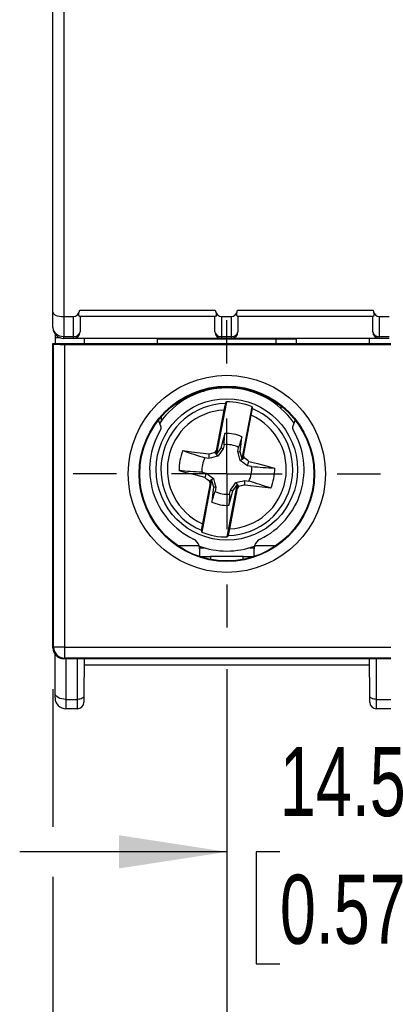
# Model space of a CAD drawing. Header units: millimetres. Extents: x 0 to 419, y 0 to 324.
# Tile 2 of 15: x 71 to 88, y 66 to 111. Entities that reach past the tile are written whole.
import ezdxf

# ---------------------------------------------------------------- set-up
doc = ezdxf.new("R2010")
doc.units = ezdxf.units.MM
doc.header["$LTSCALE"] = 1.5
doc.linetypes.add('CENTERX2', pattern=[20.32, 12.7, -2.54, 2.54, -2.54])
doc.layers.add('CENTER', color=40, linetype='CENTERX2')
doc.layers.add('DIMENSIONS', color=140, linetype='Continuous', lineweight=25)
doc.styles.add('SLDTEXTSTYLE0', font='TXT', dxfattribs={"width": 0.7})
doc.dimstyles.new('SLDDIMSTYLE0', dxfattribs={"dimtxt": 3.237012, "dimasz": 4.953, "dimexe": 0, "dimexo": 0.0625, "dimgap": 0.809253, "dimtad": 0, "dimtih": 1, "dimtoh": 1, "dimdec": 1, "dimrnd": 1e-09, "dimzin": 4, "dimdsep": 46, "dimtxsty": 'SLDTEXTSTYLE0', "dimsah": 1, "dimcen": 0.09, "dimadec": 0, "dimazin": 1, "dimtfac": 1, "dimtdec": 1, "dimtofl": 0, "dimtmove": 0, "dimatfit": 3, "dimfxl": 0, "dimfrac": 2, "dimtolj": 1, "dimtzin": 12, "dimarcsym": 0})
doc.dimstyles.new('SLDDIMSTYLE1', dxfattribs={"dimtxt": 3.237012, "dimasz": 4.953, "dimexe": 0, "dimexo": 0.0625, "dimgap": 0.809253, "dimtad": 0, "dimtih": 1, "dimtoh": 1, "dimdec": 1, "dimrnd": 1e-09, "dimzin": 12, "dimdsep": 46, "dimtxsty": 'SLDTEXTSTYLE0', "dimsah": 1, "dimcen": 0.09, "dimadec": 0, "dimazin": 3, "dimtfac": 1, "dimtdec": 1, "dimtmove": 0, "dimatfit": 0, "dimfxl": 0, "dimfrac": 2, "dimtolj": 1, "dimtzin": 12, "dimarcsym": 0})

# ---------------------------------------------------------------- blocks, each defined once
blk = doc.blocks.new('_D')
at = {"layer": 'DIMENSIONS'}
for p, q in [((72.457, 80.707), (72.457, 74.375)), ((117.457, 80.707), (117.457, 44.697)), ((72.457, 72.089), (72.457, 44.697)), ((72.457, 49.459), (85.761, 49.459)), ((90.147, 49.459), (89.06, 49.459)), ((89.06, 49.459), (89.06, 44.315)), ((99.766, 49.459), (100.853, 49.459)), ((100.853, 49.459), (100.853, 44.315)), ((117.457, 49.459), (104.152, 49.459)), ((89.06, 44.315), (90.147, 44.315)), ((100.853, 44.315), (99.766, 44.315))]:
    blk.add_line(p, q, dxfattribs=at)
for points in [[(72.457, 49.459), (77.41, 48.697), (77.41, 50.221)], [(117.457, 49.459), (112.504, 50.221), (112.504, 48.697)]]:
    blk.add_solid(points, dxfattribs=at)
at = {"layer": 'DIMENSIONS', "char_height": 3.175, "attachment_point": 1, "style": 'SLDTEXTSTYLE0'}
for s, insert in [('45.0', (90.147, 54.277)), ('1.77', (90.147, 48.407))]:
    blk.add_mtext(s, dxfattribs=dict(at, insert=insert))
blk = doc.blocks.new('_D_1')
at = {"layer": 'DIMENSIONS'}
for p, q in [((80.457, 81.637), (80.457, 56.481)), ((109.457, 81.637), (109.457, 56.481)), ((80.457, 61.243), (85.761, 61.243)), ((90.147, 61.243), (89.06, 61.243)), ((89.06, 61.243), (89.06, 56.098)), ((99.766, 61.243), (100.853, 61.243)), ((100.853, 61.243), (100.853, 56.098)), ((109.457, 61.243), (104.152, 61.243)), ((89.06, 56.098), (90.147, 56.098)), ((100.853, 56.098), (99.766, 56.098))]:
    blk.add_line(p, q, dxfattribs=at)
for points in [[(80.457, 61.243), (85.41, 60.481), (85.41, 62.005)], [(109.457, 61.243), (104.504, 62.005), (104.504, 60.481)]]:
    blk.add_solid(points, dxfattribs=at)
at = {"layer": 'DIMENSIONS', "char_height": 3.175, "attachment_point": 1, "style": 'SLDTEXTSTYLE0'}
for s, insert in [('29.0', (90.147, 66.061)), ('1.14', (90.147, 60.191))]:
    blk.add_mtext(s, dxfattribs=dict(at, insert=insert))
blk = doc.blocks.new('_D_2')
at = {"layer": 'DIMENSIONS'}
for p, q in [((80.457, 81.637), (80.457, 68.469)), ((94.957, 81.637), (94.957, 68.469)), ((80.457, 73.232), (70.932, 73.232)), ((82.897, 73.232), (81.81, 73.232)), ((81.81, 73.232), (81.81, 68.087)), ((92.516, 73.232), (93.603, 73.232)), ((93.603, 73.232), (93.603, 68.087)), ((94.957, 73.232), (104.482, 73.232)), ((81.81, 68.087), (82.897, 68.087)), ((93.603, 68.087), (92.516, 68.087))]:
    blk.add_line(p, q, dxfattribs=at)
for points in [[(80.457, 73.232), (75.504, 73.994), (75.504, 72.47)], [(94.957, 73.232), (99.91, 72.47), (99.91, 73.994)]]:
    blk.add_solid(points, dxfattribs=at)
at = {"layer": 'DIMENSIONS', "char_height": 3.175, "attachment_point": 1, "style": 'SLDTEXTSTYLE0'}
for s, insert in [('14.5', (82.897, 78.049)), ('0.57', (82.897, 72.18))]:
    blk.add_mtext(s, dxfattribs=dict(at, insert=insert))
blk = doc.blocks.new('SW_CENTERMARKSYMBOL_1')
at = {"layer": 'CENTER', "color": 0}
for p, q in [((0, 5.08), (0, 7.07)), ((0, 0), (0, 2.54)), ((-5.08, 0), (-7.07, 0)), ((0, 0), (-2.54, 0)), ((0, 0), (0, -2.54)), ((0, 0), (2.54, 0)), ((5.08, 0), (7.07, 0)), ((0, -5.08), (0, -7.07))]:
    blk.add_line(p, q, dxfattribs=at)

msp = doc.modelspace()

# ---------------------------------------------------------------- linework, layer by layer
for p, q in [((72.457, 98.047), (72.457, 144.34)), ((72.957, 144.34), (72.957, 97.84)), ((72.457, 97.34), (72.457, 98.047)), ((72.957, 97.84), (73.407, 97.84)), ((72.957, 97.84), (72.957, 96.928)), ((73.407, 96.928), (73.407, 97.84)), ((73.694, 98.14), (79.92, 98.14)), ((79.92, 97.84), (73.694, 97.84)), ((73.707, 97.84), (73.707, 97.14)), ((79.907, 97.14), (79.907, 97.84)), ((80.207, 97.84), (80.667, 97.84)), ((80.207, 97.84), (80.207, 96.928)), ((80.667, 96.928), (80.667, 97.84)), ((80.954, 98.14), (87.18, 98.14)), ((87.18, 97.84), (80.954, 97.84)), ((80.967, 97.84), (80.967, 97.14)), ((87.167, 97.14), (87.167, 97.84)), ((87.467, 97.84), (87.927, 97.84)), ((87.467, 97.84), (87.467, 96.928)), ((72.557, 97.04), (72.557, 96.872)), ((72.957, 96.928), (73.407, 96.928)), ((72.957, 96.84), (72.957, 96.928)), ((73.407, 96.84), (73.407, 96.928)), ((80.207, 96.928), (80.667, 96.928)), ((80.207, 96.928), (80.207, 96.84)), ((80.667, 96.84), (80.667, 96.928)), ((87.467, 96.928), (87.927, 96.928)), ((87.467, 96.928), (87.467, 96.84)), ((72.457, 96.612), (72.487, 96.582)), ((72.457, 96.612), (117.457, 96.612)), ((72.457, 82.612), (72.457, 96.612)), ((72.487, 82.642), (72.487, 96.582)), ((72.782, 96.872), (72.557, 96.872)), ((72.557, 96.872), (72.557, 96.868)), ((72.791, 96.868), (72.557, 96.868)), ((72.557, 96.868), (72.557, 96.612)), ((73.407, 96.84), (72.957, 96.84)), ((72.987, 96.565), (116.927, 96.565)), ((72.987, 96.565), (72.987, 82.642)), ((80.195, 96.84), (73.419, 96.84)), ((73.904, 96.84), (73.904, 96.612)), ((77.254, 96.818), (77.257, 96.815)), ((77.254, 96.818), (83.66, 96.818)), ((77.254, 96.818), (77.254, 96.612)), ((78.457, 96.815), (77.257, 96.815)), ((77.257, 96.815), (77.257, 96.612)), ((83.657, 96.815), (78.457, 96.815)), ((80.667, 96.84), (80.207, 96.84)), ((87.455, 96.84), (80.679, 96.84)), ((82.707, 96.815), (82.707, 96.612)), ((83.66, 96.818), (83.657, 96.815)), ((83.657, 96.612), (83.657, 96.815)), ((83.66, 96.612), (83.66, 96.818)), ((87.01, 96.612), (87.01, 96.84)), ((87.927, 96.84), (87.467, 96.84)), ((79.217, 94.415), (79.407, 94.415)), ((81.507, 94.415), (81.696, 94.415)), ((80.434, 93.921), (79.981, 91.526)), ((80.391, 93.848), (80.434, 93.921)), ((82.957, 93.61), (82.957, 93.735)), ((80.324, 93.547), (79.97, 91.677)), ((81.16, 91.302), (81.614, 93.697)), ((81.225, 91.439), (81.579, 93.309)), ((81.614, 93.697), (81.627, 93.614)), ((77.421, 92.806), (77.314, 93.086)), ((77.457, 93.065), (77.457, 93.258)), ((83.6, 93.086), (83.492, 92.806)), ((80.328, 91.953), (80.288, 91.764)), ((79.917, 91.607), (79.97, 91.677)), ((80.043, 91.423), (79.917, 91.607)), ((79.97, 91.677), (79.981, 91.526)), ((80.187, 91.798), (79.981, 91.526)), ((80.96, 91.637), (80.993, 91.827)), ((81.16, 91.302), (81.067, 91.631)), ((79.635, 91.319), (79.445, 91.352)), ((81.064, 91.229), (81.248, 91.355)), ((81.16, 91.302), (81.225, 91.439)), ((81.225, 91.439), (81.248, 91.355)), ((79.319, 90.686), (79.508, 90.647)), ((81.594, 90.944), (81.405, 90.984)), ((79.754, 90.328), (79.3, 87.933)), ((79.689, 90.191), (79.334, 88.322)), ((79.849, 90.401), (79.665, 90.276)), ((79.689, 90.191), (79.665, 90.276)), ((79.754, 90.328), (79.689, 90.191)), ((79.754, 90.328), (79.847, 90)), ((80.479, 87.71), (80.933, 90.105)), ((80.726, 89.833), (80.933, 90.105)), ((80.871, 90.208), (80.996, 90.024)), ((80.943, 89.954), (80.933, 90.105)), ((81.278, 90.312), (81.468, 90.279)), ((79.953, 89.994), (79.92, 89.804)), ((80.586, 89.678), (80.625, 89.867)), ((80.589, 88.084), (80.943, 89.954)), ((80.996, 90.024), (80.943, 89.954)), ((79.3, 87.933), (79.286, 88.017)), ((80.522, 87.783), (80.479, 87.71)), ((78.192, 87.315), (79.183, 87.315)), ((79.207, 87.163), (79.183, 87.315)), ((79.199, 87.215), (79.407, 87.215)), ((79.207, 87.163), (79.207, 86.815)), ((81.507, 87.215), (81.715, 87.215)), ((81.731, 87.315), (81.707, 87.163)), ((81.707, 86.815), (81.707, 87.163)), ((81.731, 87.315), (82.722, 87.315)), ((79.207, 86.815), (79.707, 86.815)), ((81.207, 86.815), (79.707, 86.815)), ((79.707, 86.815), (79.707, 86.683)), ((81.207, 86.815), (81.707, 86.815)), ((81.207, 86.683), (81.207, 86.815)), ((72.457, 82.612), (72.487, 82.642)), ((72.987, 82.642), (72.487, 82.642)), ((72.987, 82.642), (116.927, 82.642)), ((72.987, 82.642), (72.987, 82.142)), ((72.557, 80.529), (72.557, 82.312)), ((72.987, 82.142), (72.956, 82.112)), ((116.957, 82.112), (72.956, 82.112)), ((116.927, 82.142), (72.987, 82.142)), ((73.057, 82.112), (73.057, 80.242)), ((73.585, 80.242), (73.593, 82.112)), ((73.893, 82.112), (73.885, 80.413)), ((87.028, 80.413), (87.021, 82.112)), ((87.32, 82.112), (87.328, 80.242)), ((87.022, 81.815), (73.891, 81.815)), ((72.557, 80.315), (72.557, 80.529)), ((73.057, 80.242), (73.585, 80.242)), ((73.057, 80.242), (73.057, 79.815)), ((73.584, 79.815), (73.585, 80.242)), ((73.885, 80.413), (73.884, 80.114)), ((87.03, 80.114), (87.028, 80.413)), ((87.328, 80.242), (88.085, 80.242)), ((87.328, 80.242), (87.33, 79.815)), ((73.584, 79.815), (73.057, 79.815)), ((88.084, 79.815), (87.33, 79.815))]:
    msp.add_line(p, q)
at = {"flags": 128}
for points in [[(73.694, 97.84), (73.669, 97.857), (73.651, 97.908), (73.655, 97.978), (73.672, 98.052), (73.694, 98.14)], [(79.92, 98.14), (79.945, 98.04), (79.963, 97.95), (79.959, 97.888), (79.942, 97.854), (79.92, 97.84)], [(80.954, 97.84), (80.929, 97.857), (80.911, 97.908), (80.915, 97.978), (80.932, 98.052), (80.954, 98.14)], [(87.18, 98.14), (87.205, 98.04), (87.223, 97.95), (87.219, 97.888), (87.202, 97.854), (87.18, 97.84)], [(80.36, 92.464), (80.289, 92.191), (80.187, 91.798)], [(81.067, 91.631), (81.114, 92.014), (81.15, 92.314)], [(78.433, 91.679), (78.831, 91.63), (79.23, 91.581), (79.628, 91.533), (79.647, 91.53)], [(79.635, 91.319), (79.64, 91.404), (79.647, 91.53)], [(79.647, 91.53), (79.72, 91.551), (79.917, 91.607)], [(80.288, 91.764), (80.227, 91.679), (80.165, 91.592), (80.043, 91.423)], [(80.288, 91.764), (80.207, 91.791), (80.187, 91.798)], [(81.064, 91.229), (81.017, 91.414), (80.989, 91.526), (80.96, 91.637)], [(80.96, 91.637), (81.046, 91.632), (81.067, 91.631)], [(80.043, 91.423), (79.859, 91.376), (79.746, 91.347), (79.635, 91.319)], [(81.405, 90.984), (81.32, 91.045), (81.234, 91.107), (81.064, 91.229)], [(81.472, 91.185), (81.86, 91.084), (82.258, 90.981), (82.656, 90.879)], [(79.441, 90.446), (79.053, 90.546), (78.655, 90.649), (78.258, 90.752)], [(79.508, 90.647), (79.593, 90.586), (79.68, 90.524), (79.849, 90.401)], [(79.849, 90.401), (79.896, 90.217), (79.925, 90.105), (79.953, 89.994)], [(80.625, 89.867), (80.686, 89.952), (80.749, 90.038), (80.871, 90.208)], [(80.871, 90.208), (81.055, 90.255), (81.167, 90.283), (81.278, 90.312)], [(81.267, 90.1), (81.193, 90.079), (80.996, 90.024)], [(81.278, 90.312), (81.273, 90.226), (81.267, 90.1)], [(82.48, 89.952), (82.082, 90.001), (81.684, 90.049), (81.286, 90.098), (81.267, 90.1)], [(79.847, 90), (79.8, 89.616), (79.763, 89.316)], [(79.953, 89.994), (79.868, 89.999), (79.847, 90)], [(80.554, 89.167), (80.624, 89.439), (80.726, 89.833)], [(80.625, 89.867), (80.706, 89.84), (80.726, 89.833)], [(73.057, 80.242), (72.959, 80.247), (72.865, 80.264), (72.779, 80.29), (72.703, 80.326), (72.641, 80.369), (72.595, 80.419), (72.566, 80.473), (72.557, 80.529)], [(73.885, 80.413), (73.879, 80.379), (73.862, 80.347), (73.834, 80.317), (73.797, 80.291), (73.752, 80.27), (73.7, 80.254), (73.644, 80.245), (73.585, 80.242)], [(87.328, 80.242), (87.27, 80.245), (87.214, 80.254), (87.162, 80.27), (87.116, 80.291), (87.079, 80.317), (87.051, 80.347), (87.034, 80.379), (87.028, 80.413)]]:
    msp.add_lwpolyline(points, dxfattribs=at)
for centre, radius in [((80.457, 90.612), 4.53), ((80.457, 90.612), 4.03), ((80.457, 90.612), 4), ((80.457, 90.815), 3.25)]:
    msp.add_circle(centre, radius)
for centre, radius, start, end in [((72.957, 97.34), 0.5, 180, 270), ((73.444, 97.193), 0.268, 261.9505, 348.5782), ((73.407, 97.14), 0.3, 270, 0), ((80.169, 97.193), 0.268, 191.4218, 278.0495), ((80.207, 97.14), 0.3, 180, 270), ((80.704, 97.193), 0.268, 261.9505, 348.5782), ((80.667, 97.14), 0.3, 270, 0), ((87.429, 97.193), 0.268, 191.4218, 278.0495), ((87.467, 97.14), 0.3, 180, 270), ((80.457, 90.815), 3.75, 34.5637, 145.4363), ((80.457, 90.815), 3.033, 91.2355, 247.3058), ((83.525, 92.995), 3.247, 164.771, 170.2195), ((80.457, 90.815), 3.106, 68.1312, 90.41), ((80.457, 90.815), 2.735, 92.7718, 245.7695), ((80.457, 90.815), 3.033, 271.2355, 67.3058), ((80.457, 90.815), 2.735, 272.7718, 65.7695), ((79.412, 93.807), 2.223, 347.0654, 355.0267), ((80.457, 90.815), 3.55, 149.2298, 244.3992), ((77.235, 92.734), 0.2, 329.2298, 21.0084), ((-228.806, 111.54), 309.753, 356.37455, 356.46926), ((80.457, 90.815), 1.652, 65.1671, 93.3742), ((80.457, 90.815), 3.55, 295.6008, 30.7702), ((83.679, 92.734), 0.2, 158.9916, 210.7702), ((80.457, 90.815), 1.145, 62.0644, 96.4769), ((375.863, -3.034), 309.753, 162.07203, 162.16674), ((80.457, 90.815), 2.2, 156.8912, 181.6501), ((227.496, 551.16), 483.056, 252.02617, 252.1523), ((80.457, 90.815), 1.145, 152.0644, 186.4769), ((66.228, 71.367), 25.002, 52.4321, 53.0763), ((-51.749, 135.328), 140.344, 341.58078, 341.66717), ((48.895, -391.411), 483.056, 86.38899, 86.51513), ((212.663, 46.303), 140.344, 161.58078, 161.66717), ((80.457, 90.815), 1.145, 332.0644, 6.4769), ((112.018, 573.041), 483.056, 266.38899, 266.51513), ((80.457, 90.815), 2.2, 336.8912, 1.6501), ((94.685, 110.264), 25.002, 232.4321, 233.0763), ((-66.582, -369.53), 483.056, 72.02617, 72.1523), ((-214.95, 184.665), 309.753, 342.07203, 342.16674), ((80.457, 90.815), 1.145, 242.0644, 276.4769), ((389.719, 70.091), 309.753, 176.37455, 176.46926), ((80.457, 90.815), 1.652, 245.1671, 273.3742), ((81.501, 87.824), 2.223, 167.0654, 175.0267), ((80.457, 90.815), 3.106, 248.1312, 270.41), ((77.389, 88.636), 3.247, 344.771, 350.2195), ((78.707, 87.163), 0.5, 17.7457, 64.3992), ((82.207, 87.163), 0.5, 115.6008, 162.2543), ((80.457, 90.815), 3.75, 250.0856, 289.9123), ((72.987, 82.643), 0.5, 180.0817, 269.9183), ((73.057, 80.315), 0.5, 180, 270), ((73.584, 80.115), 0.3, 270, 359.75), ((87.33, 80.115), 0.3, 180.25, 270)]:
    msp.add_arc(centre, radius, start, end)
for centre, major_axis, ratio, start_param, end_param in [((72.957, 98.047), (0.5, 0), 0.414214, 3.141593, 4.712389), ((73.407, 98.264), (0, 0.424), 0.707107, 3.141593, 4.415138), ((80.207, 98.264), (0, -0.424), 0.707107, 5.00964, 6.283185), ((80.667, 98.264), (0, 0.424), 0.707107, 3.141593, 4.415138), ((87.467, 98.264), (0, -0.424), 0.707107, 5.00964, 6.283185), ((72.957, 97.34), (0.5, 0), 0.824264, 3.141593, 4.712389), ((72.987, 96.583), (0.5, 0), 0.034921, 3.176499, 4.712389), ((72.957, 82.612), (0.354, 0.354), 0.998783, 2.356803, 3.926382)]:
    msp.add_ellipse(centre, major_axis=major_axis, ratio=ratio, start_param=start_param, end_param=end_param)

# ---------------------------------------------------------------- block references
at = {"layer": 'CENTER'}
msp.add_blockref('SW_CENTERMARKSYMBOL_1', (80.457, 90.612), dxfattribs=at)

# ---------------------------------------------------------------- dimensions: what is measured, and where the dimension line sits
at = {"layer": 'DIMENSIONS'}
for base, p1, p2, dimstyle, picture, middle in [((80.457, 73.232), (94.957, 83.542), (80.457, 83.542), 'SLDDIMSTYLE1', '_D_2', (87.707, 73.232)), ((80.457, 61.243), (109.457, 83.542), (80.457, 83.542), 'SLDDIMSTYLE0', '_D_1', (94.957, 61.243)), ((117.457, 49.459), (72.457, 82.612), (117.457, 82.612), 'SLDDIMSTYLE0', '_D', (94.957, 49.459))]:
    dim = msp.add_linear_dim(base=base, p1=p1, p2=p2, dimstyle=dimstyle, dxfattribs=at)
    dim.commit()
    dim.dimension.update_dxf_attribs({"geometry": picture, "text_midpoint": middle, "dimtype": 160})

doc.saveas('drawing.dxf')
